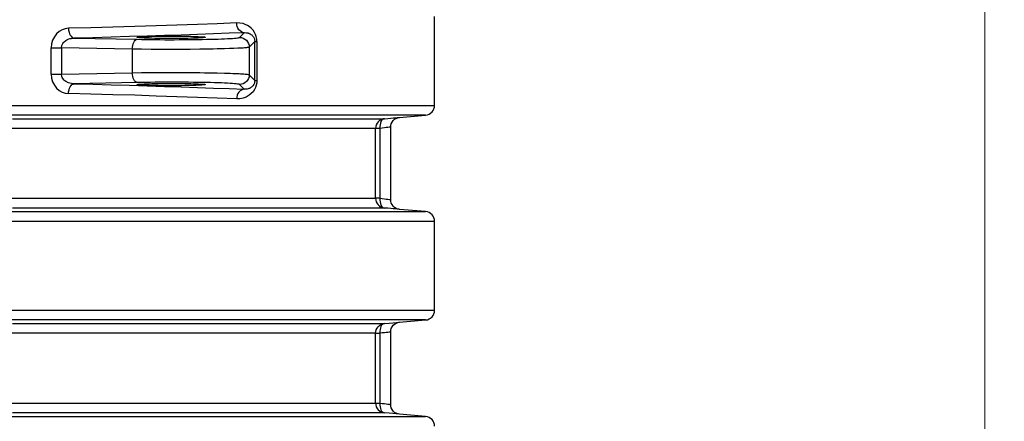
# Model space of a CAD drawing. Header units: millimetres. Extents: x 196 to 1773810, y -221320 to 153872.
# Tile 229 of 256: x 1164389 to 1165399, y -196273 to -195861. Entities that reach past the tile are written whole.
import ezdxf

# ---------------------------------------------------------------- set-up
doc = ezdxf.new("R2010")
doc.units = ezdxf.units.MM
doc.layers.get('Defpoints').update_dxf_attribs({"lineweight": 18})
doc.layers.add('00_Основной', color=163, linetype='Continuous', lineweight=40)
doc.layers.add('ТМ-размеры', color=25, linetype='Continuous', lineweight=20)
doc.styles.add('SFINKS', font='SFINKS.shx', dxfattribs={"width": 0.7, "oblique": 15})
doc.dimstyles.new('кира-50', dxfattribs={"dimtxt": 150, "dimasz": 40, "dimexe": 15, "dimexo": 0, "dimgap": 20, "dimtad": 1, "dimdec": 0, "dimrnd": 5, "dimdsep": 46, "dimtxsty": 'SFINKS', "dimblk1": 'OBLIQUE', "dimblk2": 'OBLIQUE', "dimsah": 1, "dimcen": 2.5, "dimclrd": 252, "dimclre": 252, "dimclrt": 252, "dimadec": 0, "dimazin": 0, "dimtfac": 1, "dimtdec": 0, "dimtofl": 0, "dimtmove": 0, "dimatfit": 3, "dimldrblk": 'OBLIQUE', "dimfxl": 15, "dimtfill": 1, "dimtolj": 1, "dimtzin": 0, "dimlwd": 20, "dimlwe": 20, "dimarcsym": 0})

# ---------------------------------------------------------------- blocks, each defined once
blk = doc.blocks.new('_Oblique')
at = {"color": 0, "linetype": 'ByBlock', "lineweight": -2}
blk.add_line((-0.5, -0.5), (0.5, 0.5), dxfattribs=at)
blk = doc.blocks.new('*D61')
at = {"layer": 'Defpoints', "color": 0, "linetype": 'ByBlock', "lineweight": 50, "transparency": 16777216}
for p in [(1163944.7, -194978.3), (1163944.7, -203390.2), (1165379, -203390.2)]:
    blk.add_point(p, dxfattribs=at)
at = {"layer": 'ТМ-размеры', "color": 252, "linetype": 'ByBlock', "lineweight": 20, "transparency": 16777216}
for p, q in [((1163944.7, -194978.3), (1165394, -194978.3)), ((1165379, -194978.3), (1165379, -203390.2)), ((1163944.7, -203390.2), (1165394, -203390.2))]:
    blk.add_line(p, q, dxfattribs=at)
at = {"layer": 'ТМ-размеры', "color": 252, "linetype": 'ByBlock', "lineweight": 20, "transparency": 16777216, "xscale": 40, "yscale": 40, "zscale": 40}
for p, rotation in [((1165379, -194978.3), 90), ((1165379, -203390.2), 270)]:
    blk.add_blockref('_Oblique', p, dxfattribs=dict(at, rotation=rotation))
at = {"layer": 'ТМ-размеры', "color": 252, "linetype": 'ByBlock', "transparency": 16777216, "insert": (1165284, -199184.3), "char_height": 150, "attachment_point": 5, "rotation": 90, "style": 'SFINKS', "bg_fill": 3, "box_fill_scale": 1.1, "bg_fill_color": 256, "bg_fill_true_color": 13158600, "bg_fill_transparency": 0}
blk.add_mtext('\\A1;8410', dxfattribs=at)

msp = doc.modelspace()

# ---------------------------------------------------------------- linework, layer by layer
at = {"layer": '00_Основной', "color": 252, "lineweight": 25, "ltscale": 10}
for p, q in [((1164814.7, -195948.8, 0.2), (1164814.7, -195857.7, 0.2)), ((1164445, -195879.8, 0.2), (1164509.7, -195881.1, 0.2)), ((1164614.6, -195879.1, 0.2), (1164619.5, -195874.3, 0.2)), ((1164421.6, -195916.8, 0.2), (1164421.6, -195889.7, 0.2)), ((1164504.7, -195891.1, 0.2), (1164432.1, -195889.7, 0.2)), ((1164432.1, -195889.7, 0.2), (1164432.1, -195916.8, 0.2)), ((1164630.4, -195883.4, 0.2), (1164624.6, -195889.1, 0.2)), ((1164624.6, -195889.1, 0.2), (1164624.6, -195917.4, 0.2)), ((1164630.4, -195923.2, 0.2), (1164630.4, -195883.4, 0.2)), ((1164632.4, -195883.4, 0.2), (1164632.4, -195923.2, 0.2)), ((1164504.7, -195891.1, 0.2), (1164504.7, -195915.4, 0.2)), ((1164432.1, -195916.8, 0.2), (1164504.7, -195915.4, 0.2)), ((1164624.6, -195917.4, 0.2), (1164630.4, -195923.2, 0.2)), ((1164509.7, -195925.4, 0.2), (1164445, -195926.7, 0.2)), ((1164619.5, -195932.2, 0.2), (1164614.6, -195927.4, 0.2)), ((1164778.8, -195961.1, 0.2), (1164805.5, -195958.8, 0.2)), ((1164805.5, -196057.7, 0.2), (1164778.8, -196055.4, 0.2)), ((1164814.7, -196158.8, 0.2), (1164814.7, -196067.7, 0.2)), ((1164778.7, -196171.2, 0.2), (1164805.5, -196168.8, 0.2)), ((1164805.5, -196267.7, 0.2), (1164778.7, -196265.4, 0.2))]:
    msp.add_line(p, q, dxfattribs=at)
at = {"layer": '00_Основной', "color": 252, "lineweight": 25, "ltscale": 10, "elevation": 0.2}
for points in [[(1164439.3, -195869.8), (1164436, -195870.3), (1164432.8, -195871.4), (1164429.7, -195873.1), (1164427.1, -195875.5), (1164424.8, -195878.5), (1164423, -195881.9), (1164421.9, -195885.7), (1164421.6, -195889.7)], [(1164611.8, -195864.3), (1164591.9, -195865.1), (1164571.5, -195865.9), (1164550.5, -195866.6), (1164529.1, -195867.3), (1164507.2, -195868), (1164484.9, -195868.6), (1164462.2, -195869.3), (1164439.3, -195869.8)], [(1164439.3, -195869.8), (1164439.4, -195871.7), (1164439.8, -195873.6), (1164440.3, -195875.3), (1164441, -195876.8), (1164441.9, -195878), (1164442.8, -195879), (1164443.9, -195879.6), (1164445, -195879.8)], [(1164632.4, -195883.4), (1164632.3, -195880.8), (1164631.8, -195878.3), (1164631, -195876.1), (1164630, -195874), (1164628.5, -195871.8), (1164626.7, -195869.8), (1164624.7, -195868.1), (1164622.7, -195866.8), (1164620.6, -195865.8), (1164618.4, -195865), (1164615.1, -195864.4), (1164611.8, -195864.3)], [(1164619.5, -195874.3), (1164618, -195874.1), (1164616.6, -195873.5), (1164615.3, -195872.5), (1164614.1, -195871.3), (1164613.1, -195869.8), (1164612.4, -195868.1), (1164612, -195866.2), (1164611.8, -195864.3)], [(1164432.1, -195889.7), (1164432.4, -195887.5), (1164433.4, -195885.3), (1164434, -195884.5), (1164434.7, -195883.7), (1164436.5, -195882.2), (1164437.7, -195881.6), (1164439.1, -195881), (1164440.6, -195880.4), (1164441.4, -195880.2), (1164442.4, -195880.1), (1164443.6, -195879.9), (1164445, -195879.8)], [(1164619.5, -195874.3), (1164604, -195874.9), (1164588.1, -195875.5), (1164571.7, -195876.1), (1164554.9, -195876.7), (1164537.6, -195877.3), (1164519.9, -195877.8), (1164501.7, -195878.3), (1164483.2, -195878.9), (1164464.3, -195879.4), (1164445, -195879.8)], [(1164509.7, -195881.1), (1164514.1, -195881.2), (1164518.6, -195881.3), (1164523.3, -195881.3), (1164528.1, -195881.4), (1164532.9, -195881.4), (1164537.9, -195881.5), (1164542.8, -195881.5), (1164547.8, -195881.5), (1164552.7, -195881.4), (1164557.7, -195881.4), (1164562.5, -195881.4), (1164567.3, -195881.3), (1164571.9, -195881.3), (1164576.4, -195881.2), (1164580.8, -195881.1), (1164584.9, -195881), (1164588.9, -195880.9), (1164592.6, -195880.8), (1164596.1, -195880.7), (1164599.4, -195880.5), (1164602.3, -195880.4), (1164605, -195880.3), (1164607.4, -195880.1), (1164609.4, -195879.9), (1164611.2, -195879.8), (1164612.5, -195879.6), (1164613.6, -195879.5), (1164614.3, -195879.3), (1164614.6, -195879.1)], [(1164614.6, -195879.1), (1164616.6, -195879.3), (1164618.5, -195879.9), (1164620.2, -195880.8), (1164621.7, -195882), (1164622.9, -195883.5), (1164623.9, -195885.3), (1164624.4, -195887.1), (1164624.6, -195889.1)], [(1164619.5, -195874.3), (1164620.6, -195874.2), (1164621.5, -195874.3), (1164622.1, -195874.4), (1164622.5, -195874.4), (1164623.1, -195874.6), (1164623.7, -195874.7), (1164624.2, -195874.9), (1164624.7, -195875.1), (1164625.1, -195875.3), (1164625.6, -195875.5), (1164626.4, -195876), (1164627.2, -195876.6), (1164627.8, -195877.2), (1164628.4, -195877.8), (1164628.7, -195878.2), (1164629, -195878.7), (1164629.3, -195879.1), (1164629.9, -195880.5), (1164630.2, -195881.9), (1164630.3, -195882.6), (1164630.4, -195883.4)], [(1164421.6, -195889.7), (1164422.8, -195889.7), (1164424.1, -195889.7), (1164425.4, -195889.7), (1164426.8, -195889.7), (1164428.1, -195889.7), (1164429.5, -195889.7), (1164430.8, -195889.7), (1164432.1, -195889.7)], [(1164504.7, -195891.1), (1164504.8, -195889.2), (1164505.1, -195887.4), (1164505.6, -195885.7), (1164506.2, -195884.2), (1164506.9, -195882.9), (1164507.8, -195882), (1164508.7, -195881.4), (1164509.7, -195881.1)], [(1164624.6, -195889.1), (1164624.4, -195889.2), (1164624.1, -195889.3), (1164623.6, -195889.4), (1164623.1, -195889.5), (1164622.5, -195889.6), (1164621.9, -195889.7), (1164621.3, -195889.7), (1164619.9, -195889.8), (1164618.3, -195890), (1164616.6, -195890.1), (1164614.8, -195890.2), (1164612.9, -195890.3), (1164608.8, -195890.5), (1164604.3, -195890.6), (1164599.4, -195890.8), (1164595.6, -195890.9), (1164591.6, -195891), (1164587.6, -195891.1), (1164583.5, -195891.2), (1164574, -195891.3), (1164564.1, -195891.4), (1164554.1, -195891.4), (1164544, -195891.5), (1164533.9, -195891.4), (1164523.9, -195891.4), (1164514.1, -195891.3), (1164504.7, -195891.1)], [(1164630.4, -195883.4), (1164630.4, -195883.4), (1164630.5, -195883.4), (1164630.7, -195883.4), (1164630.9, -195883.4), (1164631.2, -195883.4), (1164631.6, -195883.4), (1164632, -195883.4), (1164632.4, -195883.4)], [(1164421.6, -195916.8), (1164421.9, -195920.8), (1164423, -195924.7), (1164424.8, -195928.1), (1164427.1, -195931), (1164429.8, -195933.4), (1164432.8, -195935.2), (1164436, -195936.3), (1164439.3, -195936.7)], [(1164421.6, -195916.8), (1164422.8, -195916.8), (1164424.1, -195916.8), (1164425.4, -195916.8), (1164426.8, -195916.8), (1164428.1, -195916.8), (1164429.5, -195916.8), (1164430.8, -195916.8), (1164432.1, -195916.8)], [(1164445, -195926.7), (1164442.4, -195926.5), (1164440.6, -195926.1), (1164439.4, -195925.7), (1164438.4, -195925.3), (1164437.4, -195924.8), (1164436.6, -195924.3), (1164435.6, -195923.6), (1164434.7, -195922.8), (1164433.4, -195921.2), (1164432.8, -195920.2), (1164432.4, -195919.1), (1164432.1, -195916.8)], [(1164504.7, -195915.4), (1164514.1, -195915.2), (1164523.9, -195915.1), (1164533.9, -195915.1), (1164544, -195915.1), (1164554.1, -195915.1), (1164564.1, -195915.1), (1164569.1, -195915.2), (1164574, -195915.2), (1164578.8, -195915.3), (1164583.5, -195915.4), (1164591.6, -195915.5), (1164599.4, -195915.7), (1164602.3, -195915.8), (1164605.2, -195915.9), (1164607.9, -195916), (1164610.5, -195916.1), (1164612.9, -195916.2), (1164614.3, -195916.3), (1164615.6, -195916.4), (1164616.9, -195916.5), (1164618.1, -195916.5), (1164619.2, -195916.6), (1164620.3, -195916.7), (1164621.3, -195916.8), (1164622.4, -195916.9), (1164623.4, -195917.1), (1164624.2, -195917.2), (1164624.6, -195917.4)], [(1164509.7, -195925.4), (1164508.7, -195925.1), (1164507.8, -195924.5), (1164506.9, -195923.6), (1164506.2, -195922.4), (1164505.6, -195920.8), (1164505.1, -195919.1), (1164504.8, -195917.3), (1164504.7, -195915.4)], [(1164624.6, -195917.4), (1164624.4, -195919.4), (1164623.9, -195921.2), (1164622.9, -195923), (1164621.7, -195924.5), (1164620.2, -195925.7), (1164618.5, -195926.6), (1164616.6, -195927.2), (1164614.6, -195927.4)], [(1164439.3, -195936.7), (1164439.4, -195934.8), (1164439.8, -195932.9), (1164440.3, -195931.2), (1164441, -195929.7), (1164441.9, -195928.5), (1164442.8, -195927.5), (1164443.9, -195926.9), (1164445, -195926.7)], [(1164445, -195926.7), (1164464.3, -195927.2), (1164483.2, -195927.7), (1164501.7, -195928.2), (1164519.9, -195928.7), (1164537.6, -195929.3), (1164554.9, -195929.8), (1164571.7, -195930.4), (1164588.1, -195931), (1164604, -195931.6), (1164619.5, -195932.2)], [(1164614.6, -195927.4), (1164614.3, -195927.2), (1164613.6, -195927.1), (1164612.5, -195926.9), (1164611.2, -195926.7), (1164609.4, -195926.6), (1164607.4, -195926.4), (1164605, -195926.3), (1164602.3, -195926.1), (1164599.4, -195926), (1164596.1, -195925.8), (1164592.6, -195925.7), (1164588.9, -195925.6), (1164584.9, -195925.5), (1164580.8, -195925.4), (1164576.4, -195925.3), (1164571.9, -195925.2), (1164567.3, -195925.2), (1164562.5, -195925.1), (1164557.7, -195925.1), (1164552.7, -195925.1), (1164547.8, -195925), (1164542.8, -195925), (1164537.9, -195925.1), (1164532.9, -195925.1), (1164528.1, -195925.1), (1164523.3, -195925.2), (1164518.6, -195925.2), (1164514.1, -195925.3), (1164509.7, -195925.4)], [(1164632.4, -195923.2), (1164632.3, -195925.8), (1164631.8, -195928.2), (1164631, -195930.5), (1164630, -195932.6), (1164628.5, -195934.8), (1164626.7, -195936.7), (1164624.7, -195938.4), (1164621.6, -195940.3), (1164618.4, -195941.5), (1164615.1, -195942.1), (1164611.8, -195942.2)], [(1164630.4, -195923.2), (1164630.3, -195923.9), (1164630.2, -195924.6), (1164629.9, -195926), (1164629.3, -195927.4), (1164628.4, -195928.7), (1164628, -195929.2), (1164627.4, -195929.7), (1164626.9, -195930.2), (1164626.2, -195930.6), (1164625.6, -195931), (1164624.9, -195931.4), (1164624.2, -195931.6), (1164623.4, -195931.9), (1164622.5, -195932.1), (1164622.1, -195932.2), (1164621.5, -195932.2), (1164620.6, -195932.3), (1164619.5, -195932.2)], [(1164630.4, -195923.2), (1164630.4, -195923.2), (1164630.5, -195923.2), (1164630.7, -195923.2), (1164630.9, -195923.2), (1164631.2, -195923.2), (1164631.6, -195923.2), (1164632, -195923.2), (1164632.4, -195923.2)], [(1164611.8, -195942.2), (1164591.9, -195941.4), (1164571.5, -195940.6), (1164550.5, -195939.9), (1164529.1, -195939.2), (1164507.2, -195938.5), (1164484.9, -195937.9), (1164462.2, -195937.3), (1164439.3, -195936.7)], [(1164619.5, -195932.2), (1164618, -195932.5), (1164616.6, -195933.1), (1164615.3, -195934), (1164614.1, -195935.2), (1164613.1, -195936.7), (1164612.4, -195938.5), (1164612, -195940.3), (1164611.8, -195942.2)], [(1164381.5, -195948.8), (1164401.1, -195948.8), (1164420.4, -195948.8), (1164439.4, -195948.8), (1164458.1, -195948.8), (1164476.3, -195948.8), (1164494.3, -195948.8), (1164511.8, -195948.8), (1164529, -195948.8), (1164545.7, -195948.8), (1164562.1, -195948.8), (1164578, -195948.8), (1164593.4, -195948.8), (1164608.4, -195948.8), (1164623, -195948.8), (1164637.1, -195948.8), (1164650.7, -195948.8), (1164663.8, -195948.8), (1164676.5, -195948.8), (1164688.6, -195948.8), (1164700.2, -195948.8), (1164711.3, -195948.8), (1164721.8, -195948.8), (1164731.8, -195948.8), (1164741.3, -195948.8), (1164750.2, -195948.8), (1164758.6, -195948.8), (1164766.4, -195948.8), (1164773.6, -195948.8), (1164780.3, -195948.8), (1164786.4, -195948.8), (1164791.9, -195948.8), (1164796.8, -195948.8), (1164801.1, -195948.8), (1164804.8, -195948.8), (1164808, -195948.8), (1164810.5, -195948.8), (1164812.4, -195948.8), (1164813.8, -195948.8), (1164814.5, -195948.8), (1164814.7, -195948.8)], [(1164805.5, -195958.8), (1164807.4, -195958.5), (1164809.1, -195957.8), (1164810.7, -195956.8), (1164812.1, -195955.6), (1164813.2, -195954.1), (1164814, -195952.5), (1164814.5, -195950.7), (1164814.7, -195948.8)], [(1164805.5, -195958.8), (1164805.4, -195958.8), (1164804.7, -195958.8), (1164803.3, -195958.8), (1164801.4, -195958.8), (1164798.9, -195958.8), (1164795.8, -195958.8), (1164792.1, -195958.8), (1164787.8, -195958.8), (1164783, -195958.8), (1164777.5, -195958.8), (1164771.5, -195958.8), (1164764.9, -195958.8), (1164757.8, -195958.8), (1164750.1, -195958.8), (1164741.8, -195958.8), (1164733, -195958.8), (1164723.6, -195958.8), (1164713.7, -195958.8), (1164703.2, -195958.8), (1164692.3, -195958.8), (1164680.8, -195958.8), (1164668.8, -195958.8), (1164656.3, -195958.8), (1164643.3, -195958.8), (1164629.8, -195958.8), (1164615.9, -195958.8), (1164601.5, -195958.8), (1164586.6, -195958.8), (1164571.3, -195958.8), (1164555.6, -195958.8), (1164539.4, -195958.8), (1164522.8, -195958.8), (1164505.9, -195958.8), (1164488.5, -195958.8), (1164470.8, -195958.8), (1164452.7, -195958.8), (1164434.2, -195958.8), (1164415.4, -195958.8), (1164396.3, -195958.8), (1164376.9, -195958.8)], [(1164763.3, -195962.5), (1164766.7, -195962.2), (1164769.8, -195961.9), (1164772.4, -195961.7), (1164774.7, -195961.5), (1164776.5, -195961.3), (1164777.8, -195961.2), (1164778.5, -195961.2), (1164778.8, -195961.1)], [(1164769.7, -195971.1), (1164769.8, -195969.4), (1164770.3, -195967.6), (1164771.1, -195965.9), (1164772.3, -195964.3), (1164773.7, -195963.1), (1164775.4, -195962.1), (1164777.1, -195961.5), (1164778.8, -195961.1)], [(1164381.8, -195962.5), (1164399.4, -195962.5), (1164416.7, -195962.5), (1164433.7, -195962.5), (1164450.3, -195962.5), (1164466.7, -195962.5), (1164482.6, -195962.5), (1164498.3, -195962.5), (1164513.5, -195962.5), (1164528.4, -195962.5), (1164542.9, -195962.5), (1164557, -195962.5), (1164570.8, -195962.5), (1164584.1, -195962.5), (1164597, -195962.5), (1164609.4, -195962.5), (1164621.5, -195962.5), (1164633.1, -195962.5), (1164644.2, -195962.5), (1164654.9, -195962.5), (1164665.1, -195962.5), (1164674.8, -195962.5), (1164684.1, -195962.5), (1164692.9, -195962.5), (1164701.1, -195962.5), (1164708.9, -195962.5), (1164716.2, -195962.5), (1164723, -195962.5), (1164729.3, -195962.5), (1164735, -195962.5), (1164740.3, -195962.5), (1164745, -195962.5), (1164749.2, -195962.5), (1164752.9, -195962.5), (1164756, -195962.5), (1164758.7, -195962.5), (1164760.7, -195962.5), (1164762.3, -195962.5), (1164763.3, -195962.5)], [(1164763.3, -195962.5), (1164761.5, -195962.8), (1164759.7, -195963.5), (1164758.2, -195964.4), (1164756.8, -195965.7), (1164755.7, -195967.1), (1164754.8, -195968.8), (1164754.3, -195970.6), (1164754.2, -195972.4)], [(1164763.3, -195962.5), (1164762.3, -195962.7), (1164761.3, -195963.4), (1164760.4, -195964.3), (1164759.7, -195965.5), (1164759.2, -195967), (1164758.8, -195968.7), (1164758.6, -195970.5), (1164758.6, -195972.4)], [(1164769.7, -195971.1), (1164769.5, -195971.1), (1164768.9, -195971.2), (1164768, -195971.3), (1164766.7, -195971.5), (1164765.1, -195971.6), (1164763.2, -195971.9), (1164761, -195972.1), (1164758.6, -195972.4)], [(1164769.7, -196045.4), (1164769.7, -196008.3), (1164769.7, -195971.1)], [(1164754.2, -195972.4), (1164753.2, -195972.4), (1164751.6, -195972.4), (1164749.6, -195972.4), (1164747, -195972.4), (1164743.9, -195972.4), (1164740.3, -195972.4), (1164736.1, -195972.4), (1164731.4, -195972.4), (1164726.2, -195972.4), (1164720.5, -195972.4), (1164714.3, -195972.4), (1164707.6, -195972.4), (1164700.4, -195972.4), (1164692.7, -195972.4), (1164684.5, -195972.4), (1164675.8, -195972.4), (1164666.7, -195972.4), (1164657, -195972.4), (1164647, -195972.4), (1164636.4, -195972.4), (1164625.4, -195972.4), (1164613.9, -195972.4), (1164602, -195972.4), (1164589.7, -195972.4), (1164577, -195972.4), (1164563.8, -195972.4), (1164550.2, -195972.4), (1164536.3, -195972.4), (1164521.9, -195972.4), (1164507.2, -195972.4), (1164492.1, -195972.4), (1164476.6, -195972.4), (1164460.8, -195972.4), (1164444.7, -195972.4), (1164428.2, -195972.4), (1164411.4, -195972.4), (1164394.3, -195972.4), (1164377, -195972.4)], [(1164754.2, -196044.1), (1164754.2, -196004), (1164754.2, -195972.4)], [(1164758.6, -195972.4), (1164757.7, -195972.4), (1164756.8, -195972.4), (1164756.1, -195972.4), (1164755.4, -195972.4), (1164754.9, -195972.4), (1164754.5, -195972.4), (1164754.3, -195972.4), (1164754.2, -195972.4)], [(1164758.6, -195972.4), (1164758.6, -196012.6), (1164758.6, -196044.1)], [(1164377, -196044.1), (1164394.3, -196044.1), (1164411.4, -196044.1), (1164428.2, -196044.1), (1164444.7, -196044.1), (1164460.8, -196044.1), (1164476.6, -196044.1), (1164492.1, -196044.1), (1164507.2, -196044.1), (1164521.9, -196044.1), (1164536.3, -196044.1), (1164550.2, -196044.1), (1164563.8, -196044.1), (1164577, -196044.1), (1164589.7, -196044.1), (1164602, -196044.1), (1164613.9, -196044.1), (1164625.4, -196044.1), (1164636.4, -196044.1), (1164647, -196044.1), (1164657, -196044.1), (1164666.7, -196044.1), (1164675.8, -196044.1), (1164684.5, -196044.1), (1164692.7, -196044.1), (1164700.4, -196044.1), (1164707.6, -196044.1), (1164714.3, -196044.1), (1164720.5, -196044.1), (1164726.2, -196044.1), (1164731.4, -196044.1), (1164736.1, -196044.1), (1164740.3, -196044.1), (1164743.9, -196044.1), (1164747, -196044.1), (1164749.6, -196044.1), (1164751.6, -196044.1), (1164753.2, -196044.1), (1164754.2, -196044.1)], [(1164754.2, -196044.1), (1164754.3, -196045.9), (1164754.8, -196047.7), (1164755.7, -196049.4), (1164756.8, -196050.8), (1164758.2, -196052.1), (1164759.7, -196053.1), (1164761.5, -196053.7), (1164763.3, -196054.1)], [(1164758.6, -196044.1), (1164757.7, -196044.1), (1164756.8, -196044.1), (1164756.1, -196044.1), (1164755.4, -196044.1), (1164754.9, -196044.1), (1164754.5, -196044.1), (1164754.3, -196044.1), (1164754.2, -196044.1)], [(1164758.6, -196044.1), (1164758.6, -196046), (1164758.8, -196047.8), (1164759.2, -196049.5), (1164759.7, -196051), (1164760.4, -196052.2), (1164761.3, -196053.2), (1164762.3, -196053.8), (1164763.3, -196054.1)], [(1164758.6, -196044.1), (1164761, -196044.4), (1164763.2, -196044.6), (1164765.1, -196044.9), (1164766.7, -196045.1), (1164768, -196045.2), (1164768.9, -196045.3), (1164769.5, -196045.4), (1164769.7, -196045.4), (1164769.7, -196045.4)], [(1164778.8, -196055.4), (1164777.1, -196055.1), (1164775.4, -196054.4), (1164773.7, -196053.5), (1164772.3, -196052.2), (1164771.1, -196050.6), (1164770.3, -196048.9), (1164769.8, -196047.1), (1164769.7, -196045.4)], [(1164375.1, -196057.7), (1164394.5, -196057.7), (1164413.5, -196057.7), (1164432.3, -196057.7), (1164450.7, -196057.7), (1164468.7, -196057.7), (1164486.4, -196057.7), (1164503.8, -196057.7), (1164520.7, -196057.7), (1164537.3, -196057.7), (1164553.4, -196057.7), (1164569.1, -196057.7), (1164584.4, -196057.7), (1164599.3, -196057.7), (1164613.7, -196057.7), (1164627.6, -196057.7), (1164641.1, -196057.7), (1164654.1, -196057.7), (1164666.7, -196057.7), (1164678.7, -196057.7), (1164690.2, -196057.7), (1164701.2, -196057.7), (1164711.7, -196057.7), (1164721.7, -196057.7), (1164731.1, -196057.7), (1164740, -196057.7), (1164748.4, -196057.7), (1164756.2, -196057.7), (1164763.4, -196057.7), (1164770.1, -196057.7), (1164776.2, -196057.7), (1164781.8, -196057.7), (1164786.7, -196057.7), (1164791.1, -196057.7), (1164794.9, -196057.7), (1164798.2, -196057.7), (1164800.8, -196057.7), (1164802.9, -196057.7), (1164804.4, -196057.7), (1164805.2, -196057.7), (1164805.5, -196057.7)], [(1164763.3, -196054.1), (1164762.3, -196054.1), (1164760.7, -196054.1), (1164758.7, -196054.1), (1164756, -196054.1), (1164752.9, -196054.1), (1164749.2, -196054.1), (1164745, -196054.1), (1164740.3, -196054.1), (1164735, -196054.1), (1164729.3, -196054.1), (1164723, -196054.1), (1164716.2, -196054.1), (1164708.9, -196054.1), (1164701.1, -196054.1), (1164692.9, -196054.1), (1164684.1, -196054.1), (1164674.8, -196054.1), (1164665.1, -196054.1), (1164654.9, -196054.1), (1164644.2, -196054.1), (1164633.1, -196054.1), (1164621.5, -196054.1), (1164609.4, -196054.1), (1164597, -196054.1), (1164584.1, -196054.1), (1164570.8, -196054.1), (1164557, -196054.1), (1164542.9, -196054.1), (1164528.4, -196054.1), (1164513.5, -196054.1), (1164498.3, -196054.1), (1164482.6, -196054.1), (1164466.7, -196054.1), (1164450.3, -196054.1), (1164433.7, -196054.1), (1164416.7, -196054.1), (1164399.4, -196054.1), (1164381.8, -196054.1)], [(1164778.8, -196055.4), (1164778.8, -196055.4), (1164778.5, -196055.3), (1164777.7, -196055.3), (1164776.5, -196055.2), (1164774.7, -196055), (1164772.4, -196054.8), (1164769.8, -196054.6), (1164766.7, -196054.3), (1164763.3, -196054.1)], [(1164814.7, -196067.7), (1164814.5, -196065.8), (1164814, -196064), (1164813.2, -196062.4), (1164812.1, -196060.9), (1164810.7, -196059.7), (1164809.1, -196058.7), (1164807.4, -196058), (1164805.5, -196057.7)], [(1164814.7, -196067.7), (1164814.4, -196067.7), (1164813.5, -196067.7), (1164812, -196067.7), (1164809.9, -196067.7), (1164807.2, -196067.7), (1164804, -196067.7), (1164800.1, -196067.7), (1164795.7, -196067.7), (1164790.6, -196067.7), (1164785, -196067.7), (1164778.8, -196067.7), (1164772.1, -196067.7), (1164764.8, -196067.7), (1164756.9, -196067.7), (1164748.5, -196067.7), (1164739.5, -196067.7), (1164729.9, -196067.7), (1164719.8, -196067.7), (1164709.3, -196067.7), (1164698.1, -196067.7), (1164686.5, -196067.7), (1164674.3, -196067.7), (1164661.7, -196067.7), (1164648.5, -196067.7), (1164634.9, -196067.7), (1164620.8, -196067.7), (1164606.2, -196067.7), (1164591.2, -196067.7), (1164575.7, -196067.7), (1164559.9, -196067.7), (1164543.5, -196067.7), (1164526.8, -196067.7), (1164509.7, -196067.7), (1164492.2, -196067.7), (1164474.3, -196067.7), (1164456.1, -196067.7), (1164437.4, -196067.7), (1164418.5, -196067.7), (1164399.2, -196067.7), (1164379.7, -196067.7)], [(1164379.7, -196158.8), (1164399.2, -196158.8), (1164418.5, -196158.8), (1164437.4, -196158.8), (1164456.1, -196158.8), (1164474.3, -196158.8), (1164492.2, -196158.8), (1164509.7, -196158.8), (1164526.8, -196158.8), (1164543.5, -196158.8), (1164559.9, -196158.8), (1164575.7, -196158.8), (1164591.2, -196158.8), (1164606.2, -196158.8), (1164620.8, -196158.8), (1164634.9, -196158.8), (1164648.5, -196158.8), (1164661.7, -196158.8), (1164674.3, -196158.8), (1164686.5, -196158.8), (1164698.1, -196158.8), (1164709.3, -196158.8), (1164719.8, -196158.8), (1164729.9, -196158.8), (1164739.5, -196158.8), (1164748.5, -196158.8), (1164756.9, -196158.8), (1164764.8, -196158.8), (1164772.1, -196158.8), (1164778.8, -196158.8), (1164785, -196158.8), (1164790.6, -196158.8), (1164795.7, -196158.8), (1164800.1, -196158.8), (1164804, -196158.8), (1164807.2, -196158.8), (1164809.9, -196158.8), (1164812, -196158.8), (1164813.5, -196158.8), (1164814.4, -196158.8), (1164814.7, -196158.8)], [(1164805.5, -196168.8), (1164807.4, -196168.5), (1164809.1, -196167.8), (1164810.7, -196166.8), (1164812.1, -196165.6), (1164813.2, -196164.1), (1164814, -196162.5), (1164814.5, -196160.7), (1164814.7, -196158.8)], [(1164805.5, -196168.8), (1164805.2, -196168.8), (1164804.4, -196168.8), (1164802.9, -196168.8), (1164800.8, -196168.8), (1164798.2, -196168.8), (1164794.9, -196168.8), (1164791.1, -196168.8), (1164786.7, -196168.8), (1164781.8, -196168.8), (1164776.2, -196168.8), (1164770.1, -196168.8), (1164763.4, -196168.8), (1164756.2, -196168.8), (1164748.4, -196168.8), (1164740, -196168.8), (1164731.1, -196168.8), (1164721.7, -196168.8), (1164711.7, -196168.8), (1164701.2, -196168.8), (1164690.2, -196168.8), (1164678.7, -196168.8), (1164666.7, -196168.8), (1164654.1, -196168.8), (1164641.1, -196168.8), (1164627.6, -196168.8), (1164613.7, -196168.8), (1164599.3, -196168.8), (1164584.4, -196168.8), (1164569.1, -196168.8), (1164553.4, -196168.8), (1164537.3, -196168.8), (1164520.7, -196168.8), (1164503.8, -196168.8), (1164486.4, -196168.8), (1164468.7, -196168.8), (1164450.7, -196168.8), (1164432.3, -196168.8), (1164413.5, -196168.8), (1164394.5, -196168.8), (1164375.1, -196168.8)], [(1164381.8, -196172.5), (1164399.4, -196172.5), (1164416.7, -196172.5), (1164433.7, -196172.5), (1164450.3, -196172.5), (1164466.7, -196172.5), (1164482.6, -196172.5), (1164498.3, -196172.5), (1164513.5, -196172.5), (1164528.4, -196172.5), (1164542.9, -196172.5), (1164557, -196172.5), (1164570.8, -196172.5), (1164584.1, -196172.5), (1164597, -196172.5), (1164609.4, -196172.5), (1164621.5, -196172.5), (1164633.1, -196172.5), (1164644.2, -196172.5), (1164654.9, -196172.5), (1164665.1, -196172.5), (1164674.8, -196172.5), (1164684.1, -196172.5), (1164692.9, -196172.5), (1164701.1, -196172.5), (1164708.9, -196172.5), (1164716.2, -196172.5), (1164723, -196172.5), (1164729.3, -196172.5), (1164735, -196172.5), (1164740.3, -196172.5), (1164745, -196172.5), (1164749.2, -196172.5), (1164752.9, -196172.5), (1164756, -196172.5), (1164758.7, -196172.5), (1164760.7, -196172.5), (1164762.3, -196172.5), (1164763.3, -196172.5)], [(1164754.2, -196182.4), (1164754.3, -196180.6), (1164754.8, -196178.8), (1164755.7, -196177.1), (1164756.8, -196175.7), (1164758.2, -196174.4), (1164759.7, -196173.4), (1164761.5, -196172.8), (1164763.3, -196172.5)], [(1164763.3, -196172.5), (1164762.3, -196172.7), (1164761.3, -196173.4), (1164760.4, -196174.3), (1164759.7, -196175.5), (1164759.2, -196177), (1164758.8, -196178.7), (1164758.6, -196180.5), (1164758.6, -196182.4)], [(1164763.3, -196172.5), (1164768.3, -196172), (1164772.4, -196171.7), (1164775.6, -196171.4), (1164777.7, -196171.2), (1164778.7, -196171.1), (1164778.7, -196171.2)], [(1164769.7, -196181.1), (1164769.8, -196179.4), (1164770.3, -196177.6), (1164771.1, -196175.9), (1164772.3, -196174.3), (1164773.7, -196173.1), (1164775.4, -196172.1), (1164777.1, -196171.4), (1164778.8, -196171.1)], [(1164754.2, -196182.4), (1164753.2, -196182.4), (1164751.6, -196182.4), (1164749.6, -196182.4), (1164747, -196182.4), (1164743.9, -196182.4), (1164740.3, -196182.4), (1164736.1, -196182.4), (1164731.4, -196182.4), (1164726.2, -196182.4), (1164720.5, -196182.4), (1164714.3, -196182.4), (1164707.6, -196182.4), (1164700.4, -196182.4), (1164692.7, -196182.4), (1164684.5, -196182.4), (1164675.8, -196182.4), (1164666.7, -196182.4), (1164657, -196182.4), (1164647, -196182.4), (1164636.4, -196182.4), (1164625.4, -196182.4), (1164613.9, -196182.4), (1164602, -196182.4), (1164589.7, -196182.4), (1164577, -196182.4), (1164563.8, -196182.4), (1164550.2, -196182.4), (1164536.3, -196182.4), (1164521.9, -196182.4), (1164507.2, -196182.4), (1164492.1, -196182.4), (1164476.6, -196182.4), (1164460.8, -196182.4), (1164444.7, -196182.4), (1164428.2, -196182.4), (1164411.4, -196182.4), (1164394.3, -196182.4), (1164377, -196182.4)], [(1164754.2, -196254.1), (1164754.2, -196214), (1164754.2, -196182.4)], [(1164754.2, -196182.4), (1164754.3, -196182.4), (1164754.5, -196182.4), (1164754.9, -196182.4), (1164755.4, -196182.4), (1164756.1, -196182.4), (1164756.8, -196182.4), (1164757.7, -196182.4), (1164758.6, -196182.4)], [(1164769.7, -196181.1), (1164769.5, -196181.1), (1164768.9, -196181.2), (1164768, -196181.3), (1164766.7, -196181.5), (1164765.1, -196181.6), (1164763.2, -196181.9), (1164761, -196182.1), (1164758.6, -196182.4)], [(1164758.6, -196182.4), (1164758.6, -196222.6), (1164758.6, -196254.1)], [(1164769.7, -196255.4), (1164769.7, -196218.3), (1164769.7, -196181.1)], [(1164377, -196254.1), (1164394.3, -196254.1), (1164411.4, -196254.1), (1164428.2, -196254.1), (1164444.7, -196254.1), (1164460.8, -196254.1), (1164476.6, -196254.1), (1164492.1, -196254.1), (1164507.2, -196254.1), (1164521.9, -196254.1), (1164536.3, -196254.1), (1164550.2, -196254.1), (1164563.8, -196254.1), (1164577, -196254.1), (1164589.7, -196254.1), (1164602, -196254.1), (1164613.9, -196254.1), (1164625.4, -196254.1), (1164636.4, -196254.1), (1164647, -196254.1), (1164657, -196254.1), (1164666.7, -196254.1), (1164675.8, -196254.1), (1164684.5, -196254.1), (1164692.7, -196254.1), (1164700.4, -196254.1), (1164707.6, -196254.1), (1164714.3, -196254.1), (1164720.5, -196254.1), (1164726.2, -196254.1), (1164731.4, -196254.1), (1164736.1, -196254.1), (1164740.3, -196254.1), (1164743.9, -196254.1), (1164747, -196254.1), (1164749.6, -196254.1), (1164751.6, -196254.1), (1164753.2, -196254.1), (1164754.2, -196254.1)], [(1164763.3, -196264.1), (1164762.3, -196264.1), (1164760.7, -196264.1), (1164758.7, -196264.1), (1164756, -196264.1), (1164752.9, -196264.1), (1164749.2, -196264.1), (1164745, -196264.1), (1164740.3, -196264.1), (1164735, -196264.1), (1164729.3, -196264.1), (1164723, -196264.1), (1164716.2, -196264.1), (1164708.9, -196264.1), (1164701.1, -196264.1), (1164692.9, -196264.1), (1164684.1, -196264.1), (1164674.8, -196264.1), (1164665.1, -196264.1), (1164654.9, -196264.1), (1164644.2, -196264.1), (1164633.1, -196264.1), (1164621.5, -196264.1), (1164609.4, -196264.1), (1164597, -196264.1), (1164584.1, -196264.1), (1164570.8, -196264.1), (1164557, -196264.1), (1164542.9, -196264.1), (1164528.4, -196264.1), (1164513.5, -196264.1), (1164498.3, -196264.1), (1164482.6, -196264.1), (1164466.7, -196264.1), (1164450.3, -196264.1), (1164433.7, -196264.1), (1164416.7, -196264.1), (1164399.4, -196264.1), (1164381.8, -196264.1)], [(1164754.2, -196254.1), (1164754.3, -196255.9), (1164754.8, -196257.7), (1164755.7, -196259.4), (1164756.8, -196260.8), (1164758.2, -196262.1), (1164759.7, -196263.1), (1164761.5, -196263.7), (1164763.3, -196264.1)], [(1164754.2, -196254.1), (1164754.3, -196254.1), (1164754.5, -196254.1), (1164754.9, -196254.1), (1164755.4, -196254.1), (1164756.1, -196254.1), (1164756.8, -196254.1), (1164757.7, -196254.1), (1164758.6, -196254.1)], [(1164758.6, -196254.1), (1164758.6, -196256), (1164758.8, -196257.8), (1164759.2, -196259.5), (1164759.7, -196261), (1164760.4, -196262.2), (1164761.3, -196263.1), (1164762.3, -196263.8), (1164763.3, -196264.1)], [(1164758.6, -196254.1), (1164761, -196254.4), (1164763.2, -196254.6), (1164765.1, -196254.9), (1164766.7, -196255.1), (1164768, -196255.2), (1164768.9, -196255.3), (1164769.5, -196255.4), (1164769.7, -196255.4), (1164769.7, -196255.4)], [(1164778.7, -196265.4), (1164778.6, -196265.4), (1164777.3, -196265.2), (1164775.1, -196265.1), (1164772, -196264.8), (1164768, -196264.5), (1164763.3, -196264.1)], [(1164778.8, -196265.4), (1164777.1, -196265.1), (1164775.4, -196264.4), (1164773.7, -196263.5), (1164772.3, -196262.2), (1164771.1, -196260.6), (1164770.3, -196258.9), (1164769.8, -196257.1), (1164769.7, -196255.4)], [(1164375.1, -196267.7), (1164394.5, -196267.7), (1164413.5, -196267.7), (1164432.3, -196267.7), (1164450.7, -196267.7), (1164468.7, -196267.7), (1164486.4, -196267.7), (1164503.8, -196267.7), (1164520.7, -196267.7), (1164537.3, -196267.7), (1164553.4, -196267.7), (1164569.1, -196267.7), (1164584.4, -196267.7), (1164599.3, -196267.7), (1164613.7, -196267.7), (1164627.6, -196267.7), (1164641.1, -196267.7), (1164654.1, -196267.7), (1164666.7, -196267.7), (1164678.7, -196267.7), (1164690.2, -196267.7), (1164701.2, -196267.7), (1164711.7, -196267.7), (1164721.7, -196267.7), (1164731.1, -196267.7), (1164740, -196267.7), (1164748.4, -196267.7), (1164756.2, -196267.7), (1164763.4, -196267.7), (1164770.1, -196267.7), (1164776.2, -196267.7), (1164781.8, -196267.7), (1164786.7, -196267.7), (1164791.1, -196267.7), (1164794.9, -196267.7), (1164798.2, -196267.7), (1164800.8, -196267.7), (1164802.9, -196267.7), (1164804.4, -196267.7), (1164805.2, -196267.7), (1164805.5, -196267.7)], [(1164814.7, -196277.7), (1164814.5, -196275.8), (1164814, -196274), (1164813.2, -196272.4), (1164812.1, -196270.9), (1164810.7, -196269.7), (1164809.1, -196268.7), (1164807.4, -196268), (1164805.5, -196267.7)]]:
    msp.add_lwpolyline(points, dxfattribs=at)
for points in [[(1164544.7, -195880.2), (1164541.1, -195880.2), (1164537.6, -195880.2), (1164534.2, -195880.2), (1164530.9, -195880.1), (1164527.7, -195880.1), (1164524.7, -195880), (1164521.9, -195879.9), (1164519.3, -195879.9), (1164517, -195879.8), (1164515, -195879.7), (1164513.2, -195879.6), (1164511.9, -195879.4), (1164510.8, -195879.3), (1164510.1, -195879.2), (1164509.7, -195879.1), (1164509.7, -195879), (1164510.1, -195878.8), (1164510.8, -195878.7), (1164511.9, -195878.6), (1164513.2, -195878.5), (1164515, -195878.4), (1164517, -195878.3), (1164519.3, -195878.2), (1164521.9, -195878.1), (1164524.7, -195878), (1164527.7, -195877.9), (1164530.9, -195877.9), (1164534.2, -195877.9), (1164537.6, -195877.8), (1164541.1, -195877.8), (1164544.7, -195877.8), (1164548.2, -195877.8), (1164551.7, -195877.8), (1164555.2, -195877.9), (1164558.5, -195877.9), (1164561.7, -195877.9), (1164564.7, -195878), (1164567.5, -195878.1), (1164570, -195878.2), (1164572.4, -195878.3), (1164574.4, -195878.4), (1164576.1, -195878.5), (1164577.5, -195878.6), (1164578.6, -195878.7), (1164579.3, -195878.8), (1164579.6, -195879), (1164579.6, -195879.1), (1164579.3, -195879.2), (1164578.6, -195879.3), (1164577.5, -195879.4), (1164576.1, -195879.6), (1164574.4, -195879.7), (1164572.4, -195879.8), (1164570, -195879.9), (1164567.5, -195879.9), (1164564.7, -195880), (1164561.7, -195880.1), (1164558.5, -195880.1), (1164555.2, -195880.2), (1164551.7, -195880.2), (1164548.2, -195880.2)], [(1164544.7, -195928.7), (1164541.1, -195928.7), (1164537.6, -195928.7), (1164534.2, -195928.7), (1164530.9, -195928.6), (1164527.7, -195928.6), (1164524.7, -195928.5), (1164521.9, -195928.4), (1164519.3, -195928.3), (1164517, -195928.2), (1164515, -195928.1), (1164513.2, -195928), (1164511.9, -195927.9), (1164510.8, -195927.8), (1164510.1, -195927.7), (1164509.7, -195927.6), (1164509.7, -195927.4), (1164510.1, -195927.3), (1164510.8, -195927.2), (1164511.9, -195927.1), (1164513.2, -195927), (1164515, -195926.9), (1164517, -195926.7), (1164519.3, -195926.7), (1164521.9, -195926.6), (1164524.7, -195926.5), (1164527.7, -195926.4), (1164530.9, -195926.4), (1164534.2, -195926.3), (1164537.6, -195926.3), (1164541.1, -195926.3), (1164544.7, -195926.3), (1164548.2, -195926.3), (1164551.7, -195926.3), (1164555.2, -195926.3), (1164558.5, -195926.4), (1164561.7, -195926.4), (1164564.7, -195926.5), (1164567.5, -195926.6), (1164570, -195926.7), (1164572.4, -195926.7), (1164574.4, -195926.9), (1164576.1, -195927), (1164577.5, -195927.1), (1164578.6, -195927.2), (1164579.3, -195927.3), (1164579.6, -195927.4), (1164579.6, -195927.6), (1164579.3, -195927.7), (1164578.6, -195927.8), (1164577.5, -195927.9), (1164576.1, -195928), (1164574.4, -195928.1), (1164572.4, -195928.2), (1164570, -195928.3), (1164567.5, -195928.4), (1164564.7, -195928.5), (1164561.7, -195928.6), (1164558.5, -195928.6), (1164555.2, -195928.7), (1164551.7, -195928.7), (1164548.2, -195928.7)]]:
    msp.add_lwpolyline(points, close=True, dxfattribs=at)

# ---------------------------------------------------------------- next in the draw order: dimensions: what is measured, and where the dimension line sits
at = {"layer": 'ТМ-размеры', "color": 3, "linetype": 'ByBlock'}
dim = msp.add_linear_dim(base=(1165379, -203390.2, 0.2), p1=(1163944.7, -194978.3, 0.2), p2=(1163944.7, -203390.2, 0.2), angle=90, dimstyle='кира-50', dxfattribs=at)
dim.commit()
dim.dimension.update_dxf_attribs({"geometry": '*D61', "text_midpoint": (1165284, -199184.3, 0.2)})

doc.saveas('drawing.dxf')
